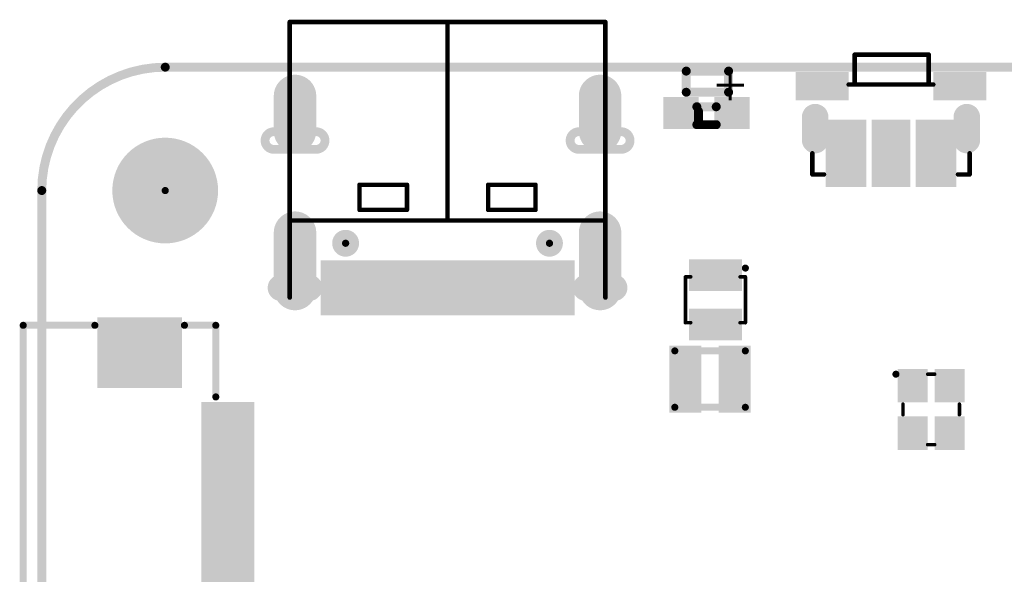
# Model space of a CAD drawing. Header units: millimetres. Extents: x 204.7 to 270.4, y 184.1 to 215.6.
# Tile 2 of 6: x 204.7 to 232.6, y 199.8 to 215.6. Entities that reach past the tile are written whole.
import ezdxf

# ---------------------------------------------------------------- set-up
doc = ezdxf.new("R2010")
doc.units = ezdxf.units.MM
for name, color, linetype in [('BottomLayer', 5, 'Continuous'), ('BottomSolder', 6, 'Continuous'), ('KeepOutLayer', 6, 'Continuous'), ('MidLayer1', 16, 'Continuous'), ('MidLayer2', 76, 'Continuous'), ('MultiLayer', 9, 'Continuous'), ('PadHoleLayer', 156, 'Continuous'), ('TopLayer', 1, 'Continuous'), ('TopOverlay', 2, 'Continuous'), ('TopPaste', 8, 'Continuous'), ('TopSolder', 216, 'Continuous')]:
    doc.layers.add(name, color=color, linetype=linetype)
doc.styles.get("Standard").update_dxf_attribs({"font": 'txt', "bigfont": 'AllInOneBig.shx'})

# ---------------------------------------------------------------- blocks, each defined once
blk = doc.blocks.new('USB_TYPE_C_16PIN_A_2')
at = {"layer": 'BottomLayer', "const_width": 1}
for points in [[(-4.325, 2.507), (-4.325, 0.907)], [(4.325, 2.507), (4.325, 0.907)], [(-4.325, -1.972), (-4.325, -2.972)], [(4.325, -1.972), (4.325, -2.972)]]:
    blk.add_lwpolyline(points, dxfattribs=at)
at = {"layer": 'BottomLayer', "const_width": 0.5}
for points in [[(-4.575, 2.507, 1), (-4.075, 2.507, 1)], [(4.075, 2.507, 1), (4.575, 2.507, 1)], [(-4.575, 0.907, 1), (-4.075, 0.907, 1)], [(4.075, 0.907, 1), (4.575, 0.907, 1)], [(-4.575, -1.972, 1), (-4.075, -1.972, 1)], [(4.075, -1.972, 1), (4.575, -1.972, 1)], [(-4.575, -2.972, 1), (-4.075, -2.972, 1)], [(4.075, -2.972, 1), (4.575, -2.972, 1)]]:
    blk.add_lwpolyline(points, format="xyb", close=True, dxfattribs=at)
at = {"layer": 'BottomSolder', "const_width": 1.203}
for points in [[(-4.325, 2.507), (-4.325, 0.907)], [(4.325, 2.507), (4.325, 0.907)], [(-4.325, -1.972), (-4.325, -2.972)], [(4.325, -1.972), (4.325, -2.972)]]:
    blk.add_lwpolyline(points, dxfattribs=at)
at = {"layer": 'BottomSolder'}
for points, const_width in [([(-4.626, 2.507, 1), (-4.024, 2.507, 1)], 0.602), ([(4.024, 2.507, 1), (4.626, 2.507, 1)], 0.602), ([(-4.626, 0.907, 1), (-4.024, 0.907, 1)], 0.602), ([(4.024, 0.907, 1), (4.626, 0.907, 1)], 0.602), ([(-2.941, 1.208, 1), (-2.839, 1.208, 1)], 0.102), ([(2.839, 1.208, 1), (2.941, 1.208, 1)], 0.102), ([(-4.626, -1.972, 1), (-4.024, -1.972, 1)], 0.602), ([(4.024, -1.972, 1), (4.626, -1.972, 1)], 0.602), ([(-4.626, -2.972, 1), (-4.024, -2.972, 1)], 0.602), ([(4.024, -2.972, 1), (4.626, -2.972, 1)], 0.602)]:
    blk.add_lwpolyline(points, format="xyb", close=True, dxfattribs=dict(at, const_width=const_width))
at = {"layer": 'MidLayer1', "const_width": 1}
for points in [[(-4.325, 2.507), (-4.325, 0.907)], [(4.325, 2.507), (4.325, 0.907)], [(-4.325, -1.972), (-4.325, -2.972)], [(4.325, -1.972), (4.325, -2.972)]]:
    blk.add_lwpolyline(points, dxfattribs=at)
at = {"layer": 'MidLayer1', "const_width": 0.5}
for points in [[(-4.575, 2.507, 1), (-4.075, 2.507, 1)], [(4.075, 2.507, 1), (4.575, 2.507, 1)], [(-4.575, 0.907, 1), (-4.075, 0.907, 1)], [(4.075, 0.907, 1), (4.575, 0.907, 1)], [(-4.575, -1.972, 1), (-4.075, -1.972, 1)], [(4.075, -1.972, 1), (4.575, -1.972, 1)], [(-4.575, -2.972, 1), (-4.075, -2.972, 1)], [(4.075, -2.972, 1), (4.575, -2.972, 1)]]:
    blk.add_lwpolyline(points, format="xyb", close=True, dxfattribs=at)
at = {"layer": 'MidLayer2', "const_width": 1}
for points in [[(-4.325, 2.507), (-4.325, 0.907)], [(4.325, 2.507), (4.325, 0.907)], [(-4.325, -1.972), (-4.325, -2.972)], [(4.325, -1.972), (4.325, -2.972)]]:
    blk.add_lwpolyline(points, dxfattribs=at)
at = {"layer": 'MidLayer2', "const_width": 0.5}
for points in [[(-4.575, 2.507, 1), (-4.075, 2.507, 1)], [(4.075, 2.507, 1), (4.575, 2.507, 1)], [(-4.575, 0.907, 1), (-4.075, 0.907, 1)], [(4.075, 0.907, 1), (4.575, 0.907, 1)], [(-4.575, -1.972, 1), (-4.075, -1.972, 1)], [(4.075, -1.972, 1), (4.575, -1.972, 1)], [(-4.575, -2.972, 1), (-4.075, -2.972, 1)], [(4.075, -2.972, 1), (4.575, -2.972, 1)]]:
    blk.add_lwpolyline(points, format="xyb", close=True, dxfattribs=at)
at = {"layer": 'MultiLayer', "const_width": 1}
for points in [[(-4.325, 2.507), (-4.325, 0.907)], [(4.325, 2.507), (4.325, 0.907)], [(-4.325, -1.972), (-4.325, -2.972)], [(4.325, -1.972), (4.325, -2.972)]]:
    blk.add_lwpolyline(points, dxfattribs=at)
at = {"layer": 'MultiLayer', "const_width": 0.5}
for points in [[(-4.575, 2.507, 1), (-4.075, 2.507, 1)], [(4.075, 2.507, 1), (4.575, 2.507, 1)], [(-4.575, 0.907, 1), (-4.075, 0.907, 1)], [(4.075, 0.907, 1), (4.575, 0.907, 1)], [(-4.575, -1.972, 1), (-4.075, -1.972, 1)], [(4.075, -1.972, 1), (4.575, -1.972, 1)], [(-4.575, -2.972, 1), (-4.075, -2.972, 1)], [(4.075, -2.972, 1), (4.575, -2.972, 1)]]:
    blk.add_lwpolyline(points, format="xyb", close=True, dxfattribs=at)
at = {"layer": 'PadHoleLayer'}
for points, const_width in [([(-3.925, 2.722, -1), (-3.925, 2.222), (-4.725, 2.222, -1), (-4.725, 2.722)], 0.25), ([(4.725, 2.722, -1), (4.725, 2.222), (3.925, 2.222, -1), (3.925, 2.722)], 0.25), ([(-4.45, 1.707, 1), (-4.2, 1.707, 1)], 0.25), ([(4.2, 1.707, 1), (4.45, 1.707, 1)], 0.25), ([(-3.08, 1.208, 1), (-2.699, 1.208, 1)], 0.381), ([(2.7, 1.208, 1), (3.081, 1.208, 1)], 0.381), ([(-3.725, -1.457, -1), (-3.725, -1.957), (-4.925, -1.957, -1), (-4.925, -1.457)], 0.25), ([(4.925, -1.457, -1), (4.925, -1.957), (3.725, -1.957, -1), (3.725, -1.457)], 0.25), ([(-4.45, -2.472, 1), (-4.2, -2.472, 1)], 0.25), ([(4.2, -2.472, 1), (4.45, -2.472, 1)], 0.25)]:
    blk.add_lwpolyline(points, format="xyb", close=True, dxfattribs=dict(at, const_width=const_width))
at = {"layer": 'TopLayer', "const_width": 1}
for points in [[(-4.325, 2.507), (-4.325, 0.907)], [(4.325, 2.507), (4.325, 0.907)], [(-4.325, -1.972), (-4.325, -2.972)], [(4.325, -1.972), (4.325, -2.972)]]:
    blk.add_lwpolyline(points, dxfattribs=at)
at = {"layer": 'TopLayer', "const_width": 0.5}
for points in [[(-4.575, 2.507, 1), (-4.075, 2.507, 1)], [(4.075, 2.507, 1), (4.575, 2.507, 1)], [(-4.575, 0.907, 1), (-4.075, 0.907, 1)], [(4.075, 0.907, 1), (4.575, 0.907, 1)], [(-4.575, -1.972, 1), (-4.075, -1.972, 1)], [(4.075, -1.972, 1), (4.575, -1.972, 1)], [(-4.575, -2.972, 1), (-4.075, -2.972, 1)], [(4.075, -2.972, 1), (4.575, -2.972, 1)]]:
    blk.add_lwpolyline(points, format="xyb", close=True, dxfattribs=at)
at = {"layer": 'TopLayer'}
for points in [[(-2.9, 3.147), (-3.5, 3.147), (-2.9, 1.797), (-3.5, 1.797)], [(-2.1, 3.147), (-2.7, 3.147), (-2.1, 1.797), (-2.7, 1.797)], [(-1.9, 1.797), (-1.6, 1.797), (-1.9, 3.147), (-1.6, 3.147)], [(-1.4, 1.797), (-1.1, 1.797), (-1.4, 3.147), (-1.1, 3.147)], [(-0.9, 1.797), (-0.6, 1.797), (-0.9, 3.147), (-0.6, 3.147)], [(-0.1, 3.147), (-0.4, 3.147), (-0.1, 1.797), (-0.4, 1.797)], [(0.4, 3.147), (0.1, 3.147), (0.4, 1.797), (0.1, 1.797)], [(0.9, 3.147), (0.6, 3.147), (0.9, 1.797), (0.6, 1.797)], [(1.4, 3.147), (1.1, 3.147), (1.4, 1.797), (1.1, 1.797)], [(1.9, 3.147), (1.6, 3.147), (1.9, 1.797), (1.6, 1.797)], [(2.1, 1.797), (2.7, 1.797), (2.1, 3.147), (2.7, 3.147)], [(2.9, 1.797), (3.5, 1.797), (2.9, 3.147), (3.5, 3.147)]]:
    blk.add_solid(points, dxfattribs=at)
at = {"layer": 'TopOverlay', "const_width": 0.127}
for points in [[(-4.475, 2.749), (-4.475, -3.28)], [(4.475, 2.749), (4.475, -3.28)], [(4.475, 0.564), (-4.475, 0.564)], [(0, 0.56), (0, -5.072)], [(-2.496, 0.26), (-2.496, 0.183)], [(-1.15, 0.26), (-2.496, 0.26)], [(-2.496, 0.234), (-2.496, -0.452)], [(-1.15, 0.26), (-1.15, -0.452)], [(2.496, 0.26), (1.15, 0.26)], [(1.15, 0.26), (1.15, -0.452)], [(2.496, 0.26), (2.496, 0.183)], [(2.496, 0.234), (2.496, -0.452)], [(-1.15, -0.452), (-2.496, -0.452)], [(2.496, -0.452), (1.15, -0.452)], [(-4.475, -3.28), (-4.475, -5.072)], [(4.475, -3.28), (4.475, -5.072)], [(4.475, -5.072), (-4.475, -5.072)]]:
    blk.add_lwpolyline(points, dxfattribs=at)
at = {"layer": 'TopOverlay', "const_width": 0.0635}
for points in [[(-4.507, 2.749, 1), (-4.443, 2.749, 1)], [(4.443, 2.749, 1), (4.507, 2.749, 1)], [(-4.507, 0.564, 1), (-4.443, 0.564, 1)], [(-0.032, 0.56, 1), (0.032, 0.56, 1)], [(4.443, 0.564, 1), (4.507, 0.564, 1)], [(-2.528, 0.26, 1), (-2.464, 0.26, 1)], [(-2.528, 0.26, 1), (-2.464, 0.26, 1)], [(-2.528, 0.234, 1), (-2.464, 0.234, 1)], [(-1.182, 0.26, 1), (-1.118, 0.26, 1)], [(-1.182, 0.26, 1), (-1.118, 0.26, 1)], [(1.118, 0.26, 1), (1.182, 0.26, 1)], [(1.118, 0.26, 1), (1.182, 0.26, 1)], [(2.464, 0.26, 1), (2.528, 0.26, 1)], [(2.464, 0.26, 1), (2.528, 0.26, 1)], [(2.464, 0.234, 1), (2.528, 0.234, 1)], [(-2.528, 0.183, 1), (-2.464, 0.183, 1)], [(2.464, 0.183, 1), (2.528, 0.183, 1)], [(-2.528, -0.452, 1), (-2.464, -0.452, 1)], [(-2.528, -0.452, 1), (-2.464, -0.452, 1)], [(-1.182, -0.452, 1), (-1.118, -0.452, 1)], [(-1.182, -0.452, 1), (-1.118, -0.452, 1)], [(1.118, -0.452, 1), (1.182, -0.452, 1)], [(1.118, -0.452, 1), (1.182, -0.452, 1)], [(2.464, -0.452, 1), (2.528, -0.452, 1)], [(2.464, -0.452, 1), (2.528, -0.452, 1)], [(-4.507, -3.28, 1), (-4.443, -3.28, 1)], [(-4.507, -3.28, 1), (-4.443, -3.28, 1)], [(4.443, -3.28, 1), (4.507, -3.28, 1)], [(4.443, -3.28, 1), (4.507, -3.28, 1)], [(-4.507, -5.072, 1), (-4.443, -5.072, 1)], [(-4.507, -5.072, 1), (-4.443, -5.072, 1)], [(-0.032, -5.072, 1), (0.032, -5.072, 1)], [(4.443, -5.072, 1), (4.507, -5.072, 1)], [(4.443, -5.072, 1), (4.507, -5.072, 1)]]:
    blk.add_lwpolyline(points, format="xyb", close=True, dxfattribs=at)
at = {"layer": 'TopPaste'}
for points in [[(-2.9, 3.147), (-3.5, 3.147), (-2.9, 1.797), (-3.5, 1.797)], [(-2.1, 3.147), (-2.7, 3.147), (-2.1, 1.797), (-2.7, 1.797)], [(-1.9, 1.797), (-1.6, 1.797), (-1.9, 3.147), (-1.6, 3.147)], [(-1.4, 1.797), (-1.1, 1.797), (-1.4, 3.147), (-1.1, 3.147)], [(-0.9, 1.797), (-0.6, 1.797), (-0.9, 3.147), (-0.6, 3.147)], [(-0.1, 3.147), (-0.4, 3.147), (-0.1, 1.797), (-0.4, 1.797)], [(0.4, 3.147), (0.1, 3.147), (0.4, 1.797), (0.1, 1.797)], [(0.9, 3.147), (0.6, 3.147), (0.9, 1.797), (0.6, 1.797)], [(1.4, 3.147), (1.1, 3.147), (1.4, 1.797), (1.1, 1.797)], [(1.9, 3.147), (1.6, 3.147), (1.9, 1.797), (1.6, 1.797)], [(2.1, 1.797), (2.7, 1.797), (2.1, 3.147), (2.7, 3.147)], [(2.9, 1.797), (3.5, 1.797), (2.9, 3.147), (3.5, 3.147)]]:
    blk.add_solid(points, dxfattribs=at)
at = {"layer": 'TopSolder', "const_width": 1.203}
for points in [[(-4.325, 2.507), (-4.325, 0.907)], [(4.325, 2.507), (4.325, 0.907)], [(-4.325, -1.972), (-4.325, -2.972)], [(4.325, -1.972), (4.325, -2.972)]]:
    blk.add_lwpolyline(points, dxfattribs=at)
at = {"layer": 'TopSolder'}
for points, const_width in [([(-4.626, 2.507, 1), (-4.024, 2.507, 1)], 0.602), ([(4.024, 2.507, 1), (4.626, 2.507, 1)], 0.602), ([(-4.626, 0.907, 1), (-4.024, 0.907, 1)], 0.602), ([(4.024, 0.907, 1), (4.626, 0.907, 1)], 0.602), ([(-2.941, 1.208, 1), (-2.839, 1.208, 1)], 0.102), ([(2.839, 1.208, 1), (2.941, 1.208, 1)], 0.102), ([(-4.626, -1.972, 1), (-4.024, -1.972, 1)], 0.602), ([(4.024, -1.972, 1), (4.626, -1.972, 1)], 0.602), ([(-4.626, -2.972, 1), (-4.024, -2.972, 1)], 0.602), ([(4.024, -2.972, 1), (4.626, -2.972, 1)], 0.602)]:
    blk.add_lwpolyline(points, format="xyb", close=True, dxfattribs=dict(at, const_width=const_width))
for points in [[(-2.798, 3.249), (-3.602, 3.249), (-2.798, 1.696), (-3.602, 1.696)], [(-1.998, 3.249), (-2.802, 3.249), (-1.998, 1.696), (-2.802, 1.696)], [(-2.002, 1.696), (-1.498, 1.696), (-2.002, 3.249), (-1.498, 3.249)], [(-1.502, 1.696), (-0.998, 1.696), (-1.502, 3.249), (-0.998, 3.249)], [(-1.002, 1.696), (-0.498, 1.696), (-1.002, 3.249), (-0.498, 3.249)], [(0.002, 3.249), (-0.502, 3.249), (0.002, 1.696), (-0.502, 1.696)], [(0.502, 3.249), (-0.002, 3.249), (0.502, 1.696), (-0.002, 1.696)], [(1.002, 3.249), (0.498, 3.249), (1.002, 1.696), (0.498, 1.696)], [(1.502, 3.249), (0.998, 3.249), (1.502, 1.696), (0.998, 1.696)], [(2.002, 3.249), (1.498, 3.249), (2.002, 1.696), (1.498, 1.696)], [(1.998, 1.696), (2.802, 1.696), (1.998, 3.249), (2.802, 3.249)], [(2.798, 1.696), (3.602, 1.696), (2.798, 3.249), (3.602, 3.249)]]:
    blk.add_solid(points, dxfattribs=at)
blk = doc.blocks.new('KEY_3P_3_5_3_5MM__5')
at = {"layer": 'BottomLayer', "const_width": 0.55}
for points in [[(-2.15, 0.075), (-2.15, -0.575)], [(2.15, 0.075), (2.15, -0.575)]]:
    blk.add_lwpolyline(points, dxfattribs=at)
at = {"layer": 'BottomLayer', "const_width": 0.275}
for points in [[(-2.287, 0.075, 1), (-2.012, 0.075, 1)], [(2.013, 0.075, 1), (2.288, 0.075, 1)], [(-2.287, -0.575, 1), (-2.012, -0.575, 1)], [(2.013, -0.575, 1), (2.288, -0.575, 1)]]:
    blk.add_lwpolyline(points, format="xyb", close=True, dxfattribs=at)
at = {"layer": 'BottomSolder', "const_width": 0.753}
for points in [[(-2.15, 0.075), (-2.15, -0.575)], [(2.15, 0.075), (2.15, -0.575)]]:
    blk.add_lwpolyline(points, dxfattribs=at)
at = {"layer": 'BottomSolder', "const_width": 0.377}
for points in [[(-2.338, 0.075, 1), (-1.962, 0.075, 1)], [(1.962, 0.075, 1), (2.338, 0.075, 1)], [(-2.338, -0.575, 1), (-1.962, -0.575, 1)], [(1.962, -0.575, 1), (2.338, -0.575, 1)]]:
    blk.add_lwpolyline(points, format="xyb", close=True, dxfattribs=at)
at = {"layer": 'MidLayer1', "const_width": 0.55}
for points in [[(-2.15, 0.075), (-2.15, -0.575)], [(2.15, 0.075), (2.15, -0.575)]]:
    blk.add_lwpolyline(points, dxfattribs=at)
at = {"layer": 'MidLayer1', "const_width": 0.275}
for points in [[(-2.287, 0.075, 1), (-2.012, 0.075, 1)], [(2.013, 0.075, 1), (2.288, 0.075, 1)], [(-2.287, -0.575, 1), (-2.012, -0.575, 1)], [(2.013, -0.575, 1), (2.288, -0.575, 1)]]:
    blk.add_lwpolyline(points, format="xyb", close=True, dxfattribs=at)
at = {"layer": 'MidLayer2', "const_width": 0.55}
for points in [[(-2.15, 0.075), (-2.15, -0.575)], [(2.15, 0.075), (2.15, -0.575)]]:
    blk.add_lwpolyline(points, dxfattribs=at)
at = {"layer": 'MidLayer2', "const_width": 0.275}
for points in [[(-2.287, 0.075, 1), (-2.012, 0.075, 1)], [(2.013, 0.075, 1), (2.288, 0.075, 1)], [(-2.287, -0.575, 1), (-2.012, -0.575, 1)], [(2.013, -0.575, 1), (2.288, -0.575, 1)]]:
    blk.add_lwpolyline(points, format="xyb", close=True, dxfattribs=at)
at = {"layer": 'MultiLayer', "const_width": 0.55}
for points in [[(-2.15, 0.075), (-2.15, -0.575)], [(2.15, 0.075), (2.15, -0.575)]]:
    blk.add_lwpolyline(points, dxfattribs=at)
at = {"layer": 'MultiLayer', "const_width": 0.275}
for points in [[(-2.287, 0.075, 1), (-2.012, 0.075, 1)], [(2.013, 0.075, 1), (2.288, 0.075, 1)], [(-2.287, -0.575, 1), (-2.012, -0.575, 1)], [(2.013, -0.575, 1), (2.288, -0.575, 1)]]:
    blk.add_lwpolyline(points, format="xyb", close=True, dxfattribs=at)
at = {"layer": 'PadHoleLayer', "const_width": 0.2}
for points in [[(-2.35, 0, -1), (-1.95, 0), (-1.95, -0.5, -1), (-2.35, -0.5)], [(1.95, 0, -1), (2.35, 0), (2.35, -0.5, -1), (1.95, -0.5)], [(-2.25, -0.25, 1), (-2.05, -0.25, 1)], [(2.05, -0.25, 1), (2.25, -0.25, 1)]]:
    blk.add_lwpolyline(points, format="xyb", close=True, dxfattribs=at)
at = {"layer": 'TopLayer', "const_width": 0.55}
for points in [[(-2.15, 0.075), (-2.15, -0.575)], [(2.15, 0.075), (2.15, -0.575)]]:
    blk.add_lwpolyline(points, dxfattribs=at)
at = {"layer": 'TopLayer', "const_width": 0.275}
for points in [[(-2.287, 0.075, 1), (-2.012, 0.075, 1)], [(2.013, 0.075, 1), (2.288, 0.075, 1)], [(-2.287, -0.575, 1), (-2.012, -0.575, 1)], [(2.013, -0.575, 1), (2.288, -0.575, 1)]]:
    blk.add_lwpolyline(points, format="xyb", close=True, dxfattribs=at)
at = {"layer": 'TopLayer'}
for points in [[(-2.6, 0.65), (-1.3, 0.65), (-2.6, 1.25), (-1.3, 1.25)], [(1.3, 0.65), (2.6, 0.65), (1.3, 1.25), (2.6, 1.25)], [(-0.8, -0.1), (-1.75, -0.1), (-0.8, -1.8), (-1.75, -1.8)], [(0.45, -1.8), (0.45, -0.1), (-0.45, -1.8), (-0.45, -0.1)], [(1.75, -0.1), (0.8, -0.1), (1.75, -1.8), (0.8, -1.8)]]:
    blk.add_solid(points, dxfattribs=at)
at = {"layer": 'TopOverlay', "const_width": 0.127}
for points in [[(-1.03, 1.85), (1.07, 1.85)], [(-1.03, 1), (-1.03, 1.85)], [(1.07, 1), (1.07, 1.85)], [(-1.2, 1), (1.2, 1)], [(-2.23, -1.55), (-2.23, -0.95)], [(2.23, -1.55), (2.23, -0.95)], [(-2.23, -1.55), (-1.9, -1.55)], [(1.9, -1.55), (2.23, -1.55)]]:
    blk.add_lwpolyline(points, dxfattribs=at)
at = {"layer": 'TopOverlay', "const_width": 0.0635}
for points in [[(-1.062, 1.85, 1), (-0.998, 1.85, 1)], [(-1.062, 1.85, 1), (-0.998, 1.85, 1)], [(1.038, 1.85, 1), (1.102, 1.85, 1)], [(1.038, 1.85, 1), (1.102, 1.85, 1)], [(-1.232, 1, 1), (-1.168, 1, 1)], [(-1.062, 1, 1), (-0.998, 1, 1)], [(1.038, 1, 1), (1.102, 1, 1)], [(1.168, 1, 1), (1.232, 1, 1)], [(-2.262, -0.95, 1), (-2.198, -0.95, 1)], [(2.198, -0.95, 1), (2.262, -0.95, 1)], [(-2.262, -1.55, 1), (-2.198, -1.55, 1)], [(-2.262, -1.55, 1), (-2.198, -1.55, 1)], [(-1.932, -1.55, 1), (-1.868, -1.55, 1)], [(1.868, -1.55, 1), (1.932, -1.55, 1)], [(2.198, -1.55, 1), (2.262, -1.55, 1)], [(2.198, -1.55, 1), (2.262, -1.55, 1)]]:
    blk.add_lwpolyline(points, format="xyb", close=True, dxfattribs=at)
at = {"layer": 'TopPaste'}
for points in [[(-2.6, 0.65), (-1.3, 0.65), (-2.6, 1.25), (-1.3, 1.25)], [(1.3, 0.65), (2.6, 0.65), (1.3, 1.25), (2.6, 1.25)], [(-0.8, -0.1), (-1.75, -0.1), (-0.8, -1.8), (-1.75, -1.8)], [(0.45, -1.8), (0.45, -0.1), (-0.45, -1.8), (-0.45, -0.1)], [(1.75, -0.1), (0.8, -0.1), (1.75, -1.8), (0.8, -1.8)]]:
    blk.add_solid(points, dxfattribs=at)
at = {"layer": 'TopSolder', "const_width": 0.753}
for points in [[(-2.15, 0.075), (-2.15, -0.575)], [(2.15, 0.075), (2.15, -0.575)]]:
    blk.add_lwpolyline(points, dxfattribs=at)
at = {"layer": 'TopSolder', "const_width": 0.377}
for points in [[(-2.338, 0.075, 1), (-1.962, 0.075, 1)], [(1.962, 0.075, 1), (2.338, 0.075, 1)], [(-2.338, -0.575, 1), (-1.962, -0.575, 1)], [(1.962, -0.575, 1), (2.338, -0.575, 1)]]:
    blk.add_lwpolyline(points, format="xyb", close=True, dxfattribs=at)
at = {"layer": 'TopSolder'}
for points in [[(-2.702, 0.548), (-1.198, 0.548), (-2.702, 1.352), (-1.198, 1.352)], [(1.198, 0.548), (2.702, 0.548), (1.198, 1.352), (2.702, 1.352)], [(-0.698, 0.002), (-1.852, 0.002), (-0.698, -1.902), (-1.852, -1.902)], [(0.552, -1.902), (0.552, 0.002), (-0.552, -1.902), (-0.552, 0.002)], [(1.852, 0.002), (0.698, 0.002), (1.852, -1.902), (0.698, -1.902)]]:
    blk.add_solid(points, dxfattribs=at)
blk = doc.blocks.new('PL_2016_7')
at = {"layer": 'TopLayer'}
for points in [[(-1.05, -0.85), (-0.35, -0.85), (-1.05, 0.85), (-0.35, 0.85)], [(0.35, -0.85), (1.05, -0.85), (0.35, 0.85), (1.05, 0.85)]]:
    blk.add_solid(points, dxfattribs=at)
at = {"layer": 'TopOverlay', "const_width": 0.2}
for points in [[(-1, -0.8), (-1, 0.8)], [(-1, 0.8), (1, 0.8)], [(1, -0.8), (1, 0.8)], [(-1, -0.8), (1, -0.8)]]:
    blk.add_lwpolyline(points, dxfattribs=at)
at = {"layer": 'TopOverlay', "const_width": 0.1}
for points in [[(-1.05, 0.8, 1), (-0.95, 0.8, 1)], [(-1.05, 0.8, 1), (-0.95, 0.8, 1)], [(0.95, 0.8, 1), (1.05, 0.8, 1)], [(0.95, 0.8, 1), (1.05, 0.8, 1)], [(-1.05, -0.8, 1), (-0.95, -0.8, 1)], [(-1.05, -0.8, 1), (-0.95, -0.8, 1)], [(0.95, -0.8, 1), (1.05, -0.8, 1)], [(0.95, -0.8, 1), (1.05, -0.8, 1)]]:
    blk.add_lwpolyline(points, format="xyb", close=True, dxfattribs=at)
at = {"layer": 'TopPaste'}
for points in [[(-1.05, -0.85), (-0.35, -0.85), (-1.05, 0.85), (-0.35, 0.85)], [(0.35, -0.85), (1.05, -0.85), (0.35, 0.85), (1.05, 0.85)]]:
    blk.add_solid(points, dxfattribs=at)
at = {"layer": 'TopSolder'}
for points in [[(-1.152, -0.952), (-0.248, -0.952), (-1.152, 0.952), (-0.248, 0.952)], [(0.248, -0.952), (1.152, -0.952), (0.248, 0.952), (1.152, 0.952)]]:
    blk.add_solid(points, dxfattribs=at)
blk = doc.blocks.new('SOT_563_11')
at = {"layer": 'TopLayer'}
for points in [[(-0.35, 0.65), (-1.05, 0.65), (-0.35, 0.35), (-1.05, 0.35)], [(1.05, 0.65), (0.35, 0.65), (1.05, 0.35), (0.35, 0.35)], [(-0.35, 0.15), (-1.05, 0.15), (-0.35, -0.15), (-1.05, -0.15)], [(1.05, 0.15), (0.35, 0.15), (1.05, -0.15), (0.35, -0.15)], [(-0.35, -0.35), (-1.05, -0.35), (-0.35, -0.65), (-1.05, -0.65)], [(1.05, -0.35), (0.35, -0.35), (1.05, -0.65), (0.35, -0.65)]]:
    blk.add_solid(points, dxfattribs=at)
at = {"layer": 'TopOverlay'}
for points, const_width in [([(-0.95, 0.85, 1), (-0.85, 0.85, 1)], 0.1), ([(-0.676, 0.85, 1), (-0.625, 0.85, 1)], 0.051), ([(-0.675, 0.85, 1), (-0.625, 0.85, 1)], 0.0508), ([(0.625, 0.85, 1), (0.676, 0.85, 1)], 0.051), ([(0.625, 0.85, 1), (0.675, 0.85, 1)], 0.0508), ([(-0.676, 0.7, 1), (-0.625, 0.7, 1)], 0.051), ([(0.625, 0.7, 1), (0.676, 0.7, 1)], 0.051), ([(-0.676, -0.7, 1), (-0.625, -0.7, 1)], 0.051), ([(-0.676, -0.85, 1), (-0.625, -0.85, 1)], 0.051), ([(-0.675, -0.85, 1), (-0.625, -0.85, 1)], 0.0508), ([(0.625, -0.7, 1), (0.676, -0.7, 1)], 0.051), ([(0.625, -0.85, 1), (0.676, -0.85, 1)], 0.051), ([(0.625, -0.85, 1), (0.675, -0.85, 1)], 0.0508)]:
    blk.add_lwpolyline(points, format="xyb", close=True, dxfattribs=dict(at, const_width=const_width))
at = {"layer": 'TopOverlay', "const_width": 0.102}
for points in [[(-0.65, 0.7), (-0.65, 0.85)], [(0.65, 0.85), (-0.65, 0.85)], [(0.65, 0.7), (0.65, 0.85)], [(-0.65, -0.85), (-0.65, -0.7)], [(0.65, -0.85), (-0.65, -0.85)], [(0.65, -0.85), (0.65, -0.7)]]:
    blk.add_lwpolyline(points, dxfattribs=at)
at = {"layer": 'TopPaste'}
for points in [[(-0.35, 0.65), (-1.05, 0.65), (-0.35, 0.35), (-1.05, 0.35)], [(1.05, 0.65), (0.35, 0.65), (1.05, 0.35), (0.35, 0.35)], [(-0.35, 0.15), (-1.05, 0.15), (-0.35, -0.15), (-1.05, -0.15)], [(1.05, 0.15), (0.35, 0.15), (1.05, -0.15), (0.35, -0.15)], [(-0.35, -0.35), (-1.05, -0.35), (-0.35, -0.65), (-1.05, -0.65)], [(1.05, -0.35), (0.35, -0.35), (1.05, -0.65), (0.35, -0.65)]]:
    blk.add_solid(points, dxfattribs=at)
at = {"layer": 'TopSolder'}
for points in [[(-0.248, 0.752), (-1.152, 0.752), (-0.248, 0.248), (-1.152, 0.248)], [(1.152, 0.752), (0.248, 0.752), (1.152, 0.248), (0.248, 0.248)], [(-0.248, 0.252), (-1.152, 0.252), (-0.248, -0.252), (-1.152, -0.252)], [(1.152, 0.252), (0.248, 0.252), (1.152, -0.252), (0.248, -0.252)], [(-0.248, -0.248), (-1.152, -0.248), (-0.248, -0.752), (-1.152, -0.752)], [(1.152, -0.248), (0.248, -0.248), (1.152, -0.752), (0.248, -0.752)]]:
    blk.add_solid(points, dxfattribs=at)
blk = doc.blocks.new('SMD2016_4P_12')
at = {"layer": 'TopLayer'}
for points in [[(-0.25, 0.9), (-1.1, 0.9), (-0.25, 0.15), (-1.1, 0.15)], [(1.1, 0.9), (0.25, 0.9), (1.1, 0.15), (0.25, 0.15)], [(-0.25, -0.15), (-1.1, -0.15), (-0.25, -0.9), (-1.1, -0.9)], [(1.1, -0.15), (0.25, -0.15), (1.1, -0.9), (0.25, -0.9)]]:
    blk.add_solid(points, dxfattribs=at)
at = {"layer": 'TopOverlay', "const_width": 0.1}
for points in [[(-0.15, 0.8), (0.15, 0.8)], [(-1, 0.1), (-1, -0.1)], [(1, 0.1), (1, -0.1)], [(-0.15, -0.8), (0.15, -0.8)]]:
    blk.add_lwpolyline(points, dxfattribs=at)
at = {"layer": 'TopOverlay'}
for points, const_width in [([(-0.175, 0.8, 1), (-0.125, 0.8, 1)], 0.05), ([(0.125, 0.8, 1), (0.175, 0.8, 1)], 0.05), ([(1.05, 1, 1), (0.95, 1, 1)], 0.1), ([(0.925, 1, 1), (0.975, 1, 1)], 0.05), ([(1.025, 1, 1), (1.075, 1, 1)], 0.05), ([(-1.025, 0.1, 1), (-0.975, 0.1, 1)], 0.05), ([(0.975, 0.1, 1), (1.025, 0.1, 1)], 0.05), ([(-1.025, -0.1, 1), (-0.975, -0.1, 1)], 0.05), ([(0.975, -0.1, 1), (1.025, -0.1, 1)], 0.05), ([(-0.175, -0.8, 1), (-0.125, -0.8, 1)], 0.05), ([(0.125, -0.8, 1), (0.175, -0.8, 1)], 0.05)]:
    blk.add_lwpolyline(points, format="xyb", close=True, dxfattribs=dict(at, const_width=const_width))
at = {"layer": 'TopPaste'}
for points in [[(-0.25, 0.9), (-1.1, 0.9), (-0.25, 0.15), (-1.1, 0.15)], [(1.1, 0.9), (0.25, 0.9), (1.1, 0.15), (0.25, 0.15)], [(-0.25, -0.15), (-1.1, -0.15), (-0.25, -0.9), (-1.1, -0.9)], [(1.1, -0.15), (0.25, -0.15), (1.1, -0.9), (0.25, -0.9)]]:
    blk.add_solid(points, dxfattribs=at)
at = {"layer": 'TopSolder'}
for points in [[(-0.2, 0.95), (-1.15, 0.95), (-0.2, 0.1), (-1.15, 0.1)], [(1.15, 0.95), (0.2, 0.95), (1.15, 0.1), (0.2, 0.1)], [(-0.2, -0.1), (-1.15, -0.1), (-0.2, -0.95), (-1.15, -0.95)], [(1.15, -0.1), (0.2, -0.1), (1.15, -0.95), (0.2, -0.95)]]:
    blk.add_solid(points, dxfattribs=at)
blk = doc.blocks.new('FPC0_5_WT_22P_15')
at = {"layer": 'TopLayer'}
for points in [[(-5.1, 1.847), (-5.1, 3.147), (-5.4, 1.847), (-5.4, 3.147)], [(-4.6, 1.847), (-4.6, 3.147), (-4.9, 1.847), (-4.9, 3.147)], [(-4.1, 1.847), (-4.1, 3.147), (-4.4, 1.847), (-4.4, 3.147)], [(-3.6, 1.847), (-3.6, 3.147), (-3.9, 1.847), (-3.9, 3.147)], [(-3.1, 1.847), (-3.1, 3.147), (-3.4, 1.847), (-3.4, 3.147)], [(-2.6, 1.847), (-2.6, 3.147), (-2.9, 1.847), (-2.9, 3.147)], [(-2.1, 1.847), (-2.1, 3.147), (-2.4, 1.847), (-2.4, 3.147)], [(-1.6, 1.847), (-1.6, 3.147), (-1.9, 1.847), (-1.9, 3.147)], [(-1.1, 1.847), (-1.1, 3.147), (-1.4, 1.847), (-1.4, 3.147)], [(-0.6, 1.847), (-0.6, 3.147), (-0.9, 1.847), (-0.9, 3.147)], [(-0.1, 1.847), (-0.1, 3.147), (-0.4, 1.847), (-0.4, 3.147)], [(0.4, 1.847), (0.4, 3.147), (0.1, 1.847), (0.1, 3.147)], [(0.9, 1.847), (0.9, 3.147), (0.6, 1.847), (0.6, 3.147)], [(1.4, 1.847), (1.4, 3.147), (1.1, 1.847), (1.1, 3.147)], [(1.9, 1.847), (1.9, 3.147), (1.6, 1.847), (1.6, 3.147)], [(2.4, 1.847), (2.4, 3.147), (2.1, 1.847), (2.1, 3.147)], [(2.9, 1.847), (2.9, 3.147), (2.6, 1.847), (2.6, 3.147)], [(3.4, 1.847), (3.4, 3.147), (3.1, 1.847), (3.1, 3.147)], [(3.9, 1.847), (3.9, 3.147), (3.6, 1.847), (3.6, 3.147)], [(4.4, 1.847), (4.4, 3.147), (4.1, 1.847), (4.1, 3.147)], [(4.9, 1.847), (4.9, 3.147), (4.6, 1.847), (4.6, 3.147)], [(5.4, 1.847), (5.4, 3.147), (5.1, 1.847), (5.1, 3.147)], [(-6, -1.1), (-6, 1.1), (-7.8, -1.1), (-7.8, 1.1)], [(6, 1.1), (6, -1.1), (7.8, 1.1), (7.8, -1.1)]]:
    blk.add_solid(points, dxfattribs=at)
at = {"layer": 'TopOverlay'}
for points, const_width in [([(5.506, 4.12, 1), (5.147, 4.12, 1)], 0.5), ([(5.022, 4.12, 1), (5.272, 4.12, 1)], 0.25), ([(5.381, 4.12, 1), (5.631, 4.12, 1)], 0.25), ([(-7.725, 2.159, 1), (-7.625, 2.159, 1)], 0.1), ([(-7.725, 2.159, 1), (-7.625, 2.159, 1)], 0.1), ([(-5.693, 2.159, 1), (-5.593, 2.159, 1)], 0.1), ([(5.593, 2.159, 1), (5.693, 2.159, 1)], 0.1), ([(7.625, 2.159, 1), (7.725, 2.159, 1)], 0.1), ([(7.625, 2.159, 1), (7.725, 2.159, 1)], 0.1), ([(-7.725, 1.27, 1), (-7.625, 1.27, 1)], 0.1), ([(7.625, 1.27, 1), (7.725, 1.27, 1)], 0.1), ([(-7.725, -1.27, 1), (-7.625, -1.27, 1)], 0.1), ([(7.625, -1.27, 1), (7.725, -1.27, 1)], 0.1), ([(-7.725, -3.302, 1), (-7.625, -3.302, 1)], 0.1), ([(-7.725, -3.302, 1), (-7.625, -3.302, 1)], 0.1), ([(7.625, -3.302, 1), (7.725, -3.302, 1)], 0.1), ([(7.625, -3.302, 1), (7.725, -3.302, 1)], 0.1)]:
    blk.add_lwpolyline(points, format="xyb", close=True, dxfattribs=dict(at, const_width=const_width))
at = {"layer": 'TopOverlay', "const_width": 0.2}
for points in [[(-5.643, 2.159), (-7.675, 2.159)], [(-7.675, 1.27), (-7.675, 2.159)], [(7.675, 2.159), (5.643, 2.159)], [(7.675, 1.27), (7.675, 2.159)], [(-7.675, -3.302), (-7.675, -1.27)], [(7.675, -3.302), (7.675, -1.27)], [(7.675, -3.302), (-7.675, -3.302)]]:
    blk.add_lwpolyline(points, dxfattribs=at)
at = {"layer": 'TopPaste'}
for points in [[(-5.1, 1.847), (-5.1, 3.147), (-5.4, 1.847), (-5.4, 3.147)], [(-4.6, 1.847), (-4.6, 3.147), (-4.9, 1.847), (-4.9, 3.147)], [(-4.1, 1.847), (-4.1, 3.147), (-4.4, 1.847), (-4.4, 3.147)], [(-3.6, 1.847), (-3.6, 3.147), (-3.9, 1.847), (-3.9, 3.147)], [(-3.1, 1.847), (-3.1, 3.147), (-3.4, 1.847), (-3.4, 3.147)], [(-2.6, 1.847), (-2.6, 3.147), (-2.9, 1.847), (-2.9, 3.147)], [(-2.1, 1.847), (-2.1, 3.147), (-2.4, 1.847), (-2.4, 3.147)], [(-1.6, 1.847), (-1.6, 3.147), (-1.9, 1.847), (-1.9, 3.147)], [(-1.1, 1.847), (-1.1, 3.147), (-1.4, 1.847), (-1.4, 3.147)], [(-0.6, 1.847), (-0.6, 3.147), (-0.9, 1.847), (-0.9, 3.147)], [(-0.1, 1.847), (-0.1, 3.147), (-0.4, 1.847), (-0.4, 3.147)], [(0.4, 1.847), (0.4, 3.147), (0.1, 1.847), (0.1, 3.147)], [(0.9, 1.847), (0.9, 3.147), (0.6, 1.847), (0.6, 3.147)], [(1.4, 1.847), (1.4, 3.147), (1.1, 1.847), (1.1, 3.147)], [(1.9, 1.847), (1.9, 3.147), (1.6, 1.847), (1.6, 3.147)], [(2.4, 1.847), (2.4, 3.147), (2.1, 1.847), (2.1, 3.147)], [(2.9, 1.847), (2.9, 3.147), (2.6, 1.847), (2.6, 3.147)], [(3.4, 1.847), (3.4, 3.147), (3.1, 1.847), (3.1, 3.147)], [(3.9, 1.847), (3.9, 3.147), (3.6, 1.847), (3.6, 3.147)], [(4.4, 1.847), (4.4, 3.147), (4.1, 1.847), (4.1, 3.147)], [(4.9, 1.847), (4.9, 3.147), (4.6, 1.847), (4.6, 3.147)], [(5.4, 1.847), (5.4, 3.147), (5.1, 1.847), (5.1, 3.147)], [(-6, -1.1), (-6, 1.1), (-7.8, -1.1), (-7.8, 1.1)], [(6, 1.1), (6, -1.1), (7.8, 1.1), (7.8, -1.1)]]:
    blk.add_solid(points, dxfattribs=at)
at = {"layer": 'TopSolder'}
for points in [[(-4.998, 1.745), (-4.998, 3.249), (-5.502, 1.745), (-5.502, 3.249)], [(-4.498, 1.745), (-4.498, 3.249), (-5.002, 1.745), (-5.002, 3.249)], [(-3.998, 1.745), (-3.998, 3.249), (-4.502, 1.745), (-4.502, 3.249)], [(-3.498, 1.745), (-3.498, 3.249), (-4.002, 1.745), (-4.002, 3.249)], [(-2.998, 1.745), (-2.998, 3.249), (-3.502, 1.745), (-3.502, 3.249)], [(-2.498, 1.745), (-2.498, 3.249), (-3.002, 1.745), (-3.002, 3.249)], [(-1.998, 1.745), (-1.998, 3.249), (-2.502, 1.745), (-2.502, 3.249)], [(-1.498, 1.745), (-1.498, 3.249), (-2.002, 1.745), (-2.002, 3.249)], [(-0.998, 1.745), (-0.998, 3.249), (-1.502, 1.745), (-1.502, 3.249)], [(-0.498, 1.745), (-0.498, 3.249), (-1.002, 1.745), (-1.002, 3.249)], [(0.002, 1.745), (0.002, 3.249), (-0.502, 1.745), (-0.502, 3.249)], [(0.502, 1.745), (0.502, 3.249), (-0.002, 1.745), (-0.002, 3.249)], [(1.002, 1.745), (1.002, 3.249), (0.498, 1.745), (0.498, 3.249)], [(1.502, 1.745), (1.502, 3.249), (0.998, 1.745), (0.998, 3.249)], [(2.002, 1.745), (2.002, 3.249), (1.498, 1.745), (1.498, 3.249)], [(2.502, 1.745), (2.502, 3.249), (1.998, 1.745), (1.998, 3.249)], [(3.002, 1.745), (3.002, 3.249), (2.498, 1.745), (2.498, 3.249)], [(3.502, 1.745), (3.502, 3.249), (2.998, 1.745), (2.998, 3.249)], [(4.002, 1.745), (4.002, 3.249), (3.498, 1.745), (3.498, 3.249)], [(4.502, 1.745), (4.502, 3.249), (3.998, 1.745), (3.998, 3.249)], [(5.002, 1.745), (5.002, 3.249), (4.498, 1.745), (4.498, 3.249)], [(5.502, 1.745), (5.502, 3.249), (4.998, 1.745), (4.998, 3.249)], [(-5.898, -1.202), (-5.898, 1.202), (-7.902, -1.202), (-7.902, 1.202)], [(5.898, 1.202), (5.898, -1.202), (7.902, 1.202), (7.902, -1.202)]]:
    blk.add_solid(points, dxfattribs=at)
blk = doc.blocks.new('LED_0602_SMD_____AK_16')
at = {"layer": 'TopLayer'}
for points in [[(-0.325, 0.35), (-1.125, 0.35), (-0.325, -0.35), (-1.125, -0.35)], [(1.125, 0.35), (0.325, 0.35), (1.125, -0.35), (0.325, -0.35)]]:
    blk.add_solid(points, dxfattribs=at)
at = {"layer": 'TopOverlay', "const_width": 0.254}
for points in [[(0.068, 0.331), (-0.275, 0.331)], [(0.275, 0.331), (0.068, 0.331)], [(0.229, 0.204), (0.229, -0.05)], [(0.275, -0.177), (-0.275, -0.177)], [(-0.625, -0.589), (-0.625, -1.189)], [(0.575, -0.589), (-0.625, -0.589)], [(0.575, -0.589), (0.575, -1.189)], [(0.575, -1.189), (-0.625, -1.189)]]:
    blk.add_lwpolyline(points, dxfattribs=at)
at = {"layer": 'TopOverlay', "const_width": 0.127}
for points in [[(-0.338, 0.331, 1), (-0.211, 0.331, 1)], [(0.004, 0.331, 1), (0.131, 0.331, 1)], [(0.004, 0.331, 1), (0.131, 0.331, 1)], [(0.166, 0.204, 1), (0.293, 0.204, 1)], [(0.212, 0.331, 1), (0.339, 0.331, 1)], [(0.166, -0.05, 1), (0.293, -0.05, 1)], [(-0.338, -0.177, 1), (-0.211, -0.177, 1)], [(0.212, -0.177, 1), (0.339, -0.177, 1)], [(-0.688, -0.589, 1), (-0.561, -0.589, 1)], [(-0.688, -0.589, 1), (-0.561, -0.589, 1)], [(0.512, -0.589, 1), (0.639, -0.589, 1)], [(0.512, -0.589, 1), (0.639, -0.589, 1)], [(-0.688, -1.189, 1), (-0.561, -1.189, 1)], [(-0.688, -1.189, 1), (-0.561, -1.189, 1)], [(0.512, -1.189, 1), (0.639, -1.189, 1)], [(0.512, -1.189, 1), (0.639, -1.189, 1)]]:
    blk.add_lwpolyline(points, format="xyb", close=True, dxfattribs=at)
at = {"layer": 'TopPaste'}
for points in [[(-0.325, 0.35), (-1.125, 0.35), (-0.325, -0.35), (-1.125, -0.35)], [(1.125, 0.35), (0.325, 0.35), (1.125, -0.35), (0.325, -0.35)]]:
    blk.add_solid(points, dxfattribs=at)
at = {"layer": 'TopSolder'}
for points in [[(-0.223, 0.452), (-1.227, 0.452), (-0.223, -0.452), (-1.227, -0.452)], [(1.227, 0.452), (0.223, 0.452), (1.227, -0.452), (0.223, -0.452)]]:
    blk.add_solid(points, dxfattribs=at)
at = {"layer": 'TopOverlay'}
blk.add_text('+', height=1, dxfattribs=at).set_placement((-1.23, -1.22))

msp = doc.modelspace()

# ---------------------------------------------------------------- linework, layer by layer
at = {"layer": 'BottomSolder', "const_width": 0.102}
msp.add_lwpolyline([(208.737, 210.706, 1), (208.839, 210.706, 1)], format="xyb", close=True, dxfattribs=at)
at = {"layer": 'KeepOutLayer', "const_width": 0.254}
msp.add_lwpolyline([(205.288, 210.706, -0.414214), (208.788, 214.206)], format="xyb", dxfattribs=at)
for points in [[(208.788, 214.206), (266.788, 214.206)], [(205.288, 187.706), (205.288, 210.706)]]:
    msp.add_lwpolyline(points, dxfattribs=at)
at = {"layer": 'KeepOutLayer', "const_width": 0.127}
for points in [[(208.725, 214.206, 1), (208.852, 214.206, 1)], [(208.725, 214.206, 1), (208.852, 214.206, 1)], [(205.225, 210.706, 1), (205.352, 210.706, 1)], [(205.225, 210.706, 1), (205.352, 210.706, 1)]]:
    msp.add_lwpolyline(points, format="xyb", close=True, dxfattribs=at)
at = {"layer": 'PadHoleLayer', "const_width": 1.5}
msp.add_lwpolyline([(208.038, 210.706, 1), (209.538, 210.706, 1)], format="xyb", close=True, dxfattribs=at)
at = {"layer": 'TopSolder', "const_width": 0.102}
msp.add_lwpolyline([(208.737, 210.706, 1), (208.839, 210.706, 1)], format="xyb", close=True, dxfattribs=at)

# ---------------------------------------------------------------- block references
for name, p, rotation in [('USB_TYPE_C_16PIN_A_2', (216.794, 210.418), 180), ('LED_0602_SMD_____AK_16', (224.138, 212.906), 180), ('SOT_563_11', (224.389, 207.606), 270), ('FPC0_5_WT_22P_15', (208.064, 199.207), 270), ('SMD2016_4P_12', (230.508, 204.495), 89.99999999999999)]:
    msp.add_blockref(name, p, dxfattribs=dict(rotation=rotation))
for name, p in [('KEY_3P_3_5_3_5MM__5', (229.368, 212.713)), ('PL_2016_7', (224.238, 205.356))]:
    msp.add_blockref(name, p)

doc.saveas('drawing.dxf')
